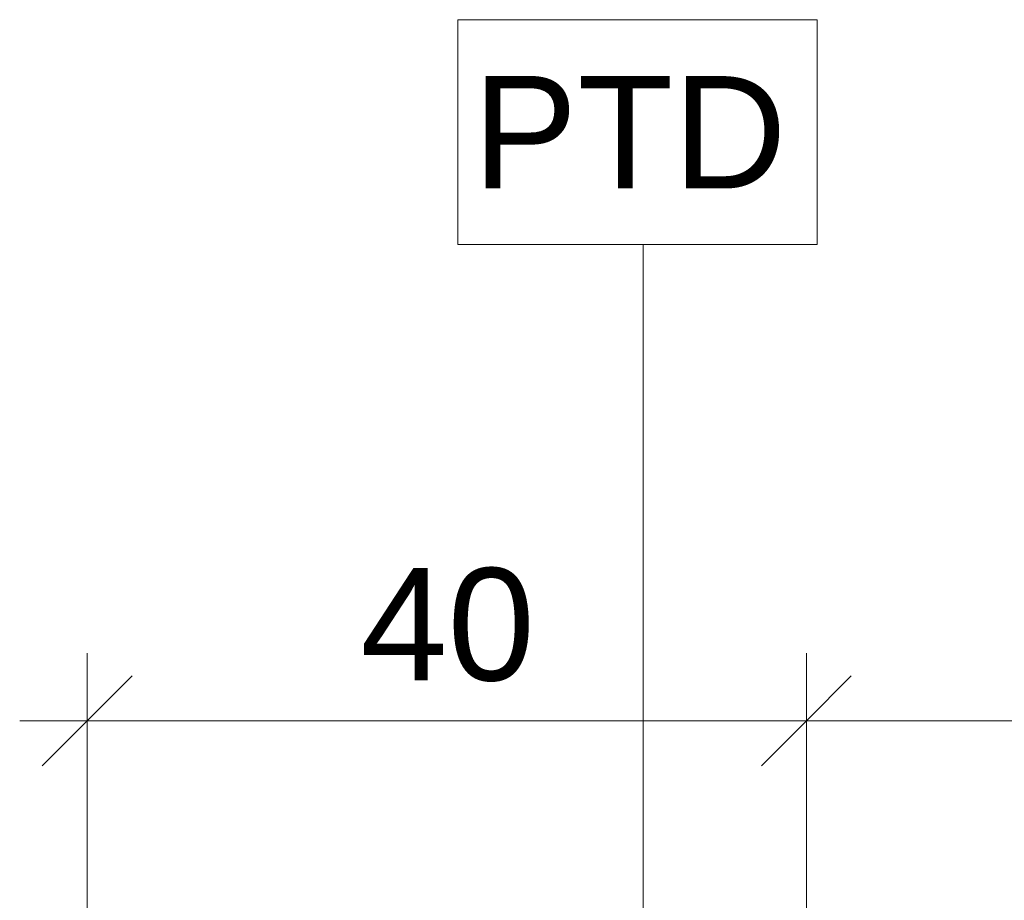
# Model space of a CAD drawing. Header units: millimetres. Extents: x -336 to 27370, y -15225 to 9845.
# Tile 17 of 43: x 11419 to 11967, y -11216 to -10726. Entities that reach past the tile are written whole.
import ezdxf

# ---------------------------------------------------------------- set-up
doc = ezdxf.new("R2010")
doc.units = ezdxf.units.MM
for name, color, linetype, lineweight in [('A-ANNO-DIMS', 7, 'Continuous', 9), ('A-ANNO-DIMS-25', 7, 'Continuous', 9), ('A-ANNO-KEYN', 7, 'Continuous', 9)]:
    doc.layers.add(name, color=color, linetype=linetype, lineweight=lineweight)
doc.styles.add('Arial_5', font='arial.ttf', dxfattribs={"height": 62.5})
doc.dimstyles.new('Com_linha__ref__contínua__-_Cor_Vermelha_Arial_2_5mm', dxfattribs={"dimscale": 304.8, "dimtxt": 63.766212, "dimasz": 0.164042, "dimexe": 0.123031, "dimexo": 0.123031, "dimgap": 0.012303, "dimtad": 1, "dimdec": 1, "dimlfac": 0.1, "dimrnd": 0.1, "dimdsep": 46, "dimtxsty": 'Arial_5', "dimblk1": 'OBLIQUE', "dimblk2": 'OBLIQUE', "dimsah": 1, "dimcen": 0.09, "dimdle": 0.123031, "dimazin": 0, "dimtfac": 1, "dimtdec": 4, "dimtix": 1, "dimtmove": 0, "dimatfit": 3, "dimfxl": 1, "dimtvp": 1, "dimtolj": 1, "dimtzin": 0, "dimarcsym": 2})

# ---------------------------------------------------------------- blocks, each defined once
blk = doc.blocks.new('DIMBLOCK1-ELEV_5')
at = {"layer": 'A-ANNO-DIMS-25', "color": 242, "true_color": 0xbd2b2e}
for p, q in [((11456.78, -11116.32), (11456.78, -11078.82)), ((11856.78, -11116.32), (11856.78, -11078.82)), ((11456.78, -11116.32), (11481.78, -11091.32)), ((11856.78, -11116.32), (11881.78, -11091.32)), ((11419.28, -11116.32), (11856.78, -11116.32)), ((11456.78, -11116.32), (11431.78, -11141.32)), ((11456.78, -11116.32), (11456.78, -11222.85)), ((11856.78, -11116.32), (11831.78, -11141.32)), ((11856.78, -11116.32), (11856.78, -11343.27))]:
    blk.add_line(p, q, dxfattribs=at)
at = {"layer": 'A-ANNO-DIMS-25', "color": 0, "insert": (11608.71, -11031.43), "char_height": 62.5, "width": 115.3678, "attachment_point": 1, "line_spacing_factor": 0.941778, "style": 'Arial_5'}
blk.add_mtext('40', dxfattribs=at)
blk = doc.blocks.new('_Oblique')
at = {"color": 0, "linetype": 'ByBlock', "lineweight": -2}
blk.add_line((-0.5, -0.5), (0.5, 0.5), dxfattribs=at)
blk = doc.blocks.new('DIMBLOCK2-ELEV_5')
at = {"layer": 'A-ANNO-DIMS-25', "color": 242, "true_color": 0xbd2b2e}
for p, q in [((11856.78, -11116.32), (11856.78, -11078.82)), ((12656.78, -11116.32), (12656.78, -11078.82)), ((11856.78, -11116.32), (11881.78, -11091.32)), ((12656.78, -11116.32), (12681.78, -11091.32)), ((11856.78, -11116.32), (11831.78, -11141.32)), ((11856.78, -11116.32), (12656.78, -11116.32)), ((11856.78, -11116.32), (11856.78, -11343.27)), ((12656.78, -11116.32), (12631.78, -11141.32)), ((12656.78, -11116.32), (12656.78, -11343.27))]:
    blk.add_line(p, q, dxfattribs=at)
at = {"layer": 'A-ANNO-DIMS-25', "color": 0, "insert": (12208.71, -11031.43), "char_height": 62.5, "width": 115.3678, "attachment_point": 1, "line_spacing_factor": 0.941778, "style": 'Arial_5'}
blk.add_mtext('80', dxfattribs=at)
blk = doc.blocks.new('Identificador de nota-chave - Número da nota-chave - Enquadrada-2426861-ELEV_5')
at = {"layer": 'A-ANNO-KEYN'}
for p, q in [((-8.25, -2.5), (-8.25, 2.5)), ((-8.25, 2.5), (-0.25, 2.5)), ((-0.25, 2.5), (-0.25, -2.5)), ((-8.25, -2.5), (-0.25, -2.5))]:
    blk.add_line(p, q, dxfattribs=at)

msp = doc.modelspace()

# ---------------------------------------------------------------- linework, layer by layer
at = {"layer": 'A-ANNO-KEYN'}
msp.add_line((11766.01, -11434.71), (11766.01, -10851.47), dxfattribs=at)

# ---------------------------------------------------------------- block references
at = {"layer": 'A-ANNO-KEYN', "xscale": 24.99999999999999, "yscale": 24.99999999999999, "zscale": 24.99999999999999}
msp.add_blockref('Identificador de nota-chave - Número da nota-chave - Enquadrada-2426861-ELEV_5', (11869.13, -10788.97), dxfattribs=at)

# ---------------------------------------------------------------- texts
at = {"layer": 'A-ANNO-KEYN', "insert": (11671.22, -10757.79), "char_height": 62.5, "width": 212.4472, "attachment_point": 1, "style": 'Arial_5'}
msp.add_mtext('PTD', dxfattribs=at)

# ---------------------------------------------------------------- dimensions: what is measured, and where the dimension line sits
at = {"layer": 'A-ANNO-DIMS', "color": 242, "true_color": 0xbd2b2e}
for base, p1, p2, override, picture, middle in [((11856.78, -11116.32), (11456.78, -11260.35), (11856.78, -11380.77), {"dimpost": '<>', "dimfxl": 417.733229}, 'DIMBLOCK1-ELEV_5', (11656.78, -11080.66)), ((12656.78, -11116.32), (11856.78, -11380.77), (12656.78, -11380.77), {"dimpost": '<>', "dimfxl": 800}, 'DIMBLOCK2-ELEV_5', (12256.78, -11080.66))]:
    dim = msp.add_linear_dim(base=base, p1=p1, p2=p2, dimstyle='Com_linha__ref__contínua__-_Cor_Vermelha_Arial_2_5mm', override=override, dxfattribs=at)
    dim.commit()
    dim.dimension.update_dxf_attribs({"geometry": picture, "text_midpoint": middle})

doc.saveas('drawing.dxf')
